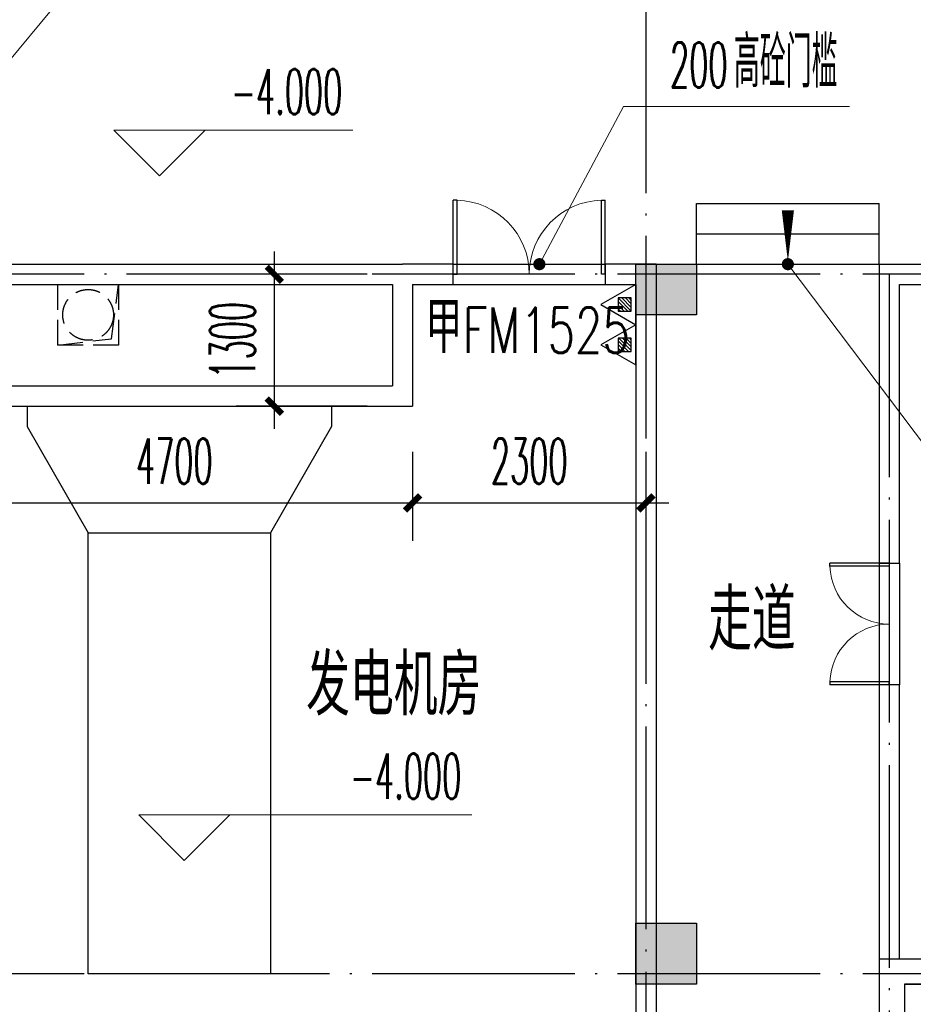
# Model space of a CAD drawing. Extents: x 1779708 to 7299578, y -1121471 to 88434.
# Tile 68 of 256: x 4199142 to 4207954, y -942943 to -933232. Entities that reach past the tile are written whole.
import ezdxf

# ---------------------------------------------------------------- set-up
doc = ezdxf.new("R2010")
doc.units = 0
doc.header["$LTSCALE"] = 1000
doc.header["$MEASUREMENT"] = 0
doc.linetypes.add('DASH', pattern=[0.35, 0.25, -0.1])
doc.linetypes.add('DOTE', pattern=[2.4200000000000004, 2, -0.2, 0.02, -0.2])
doc.layers.get('0').update_dxf_attribs({"linetype": 'CONTINUOUS'})
doc.layers.get('Defpoints').update_dxf_attribs({"linetype": 'CONTINUOUS'})
doc.layers.add('DIM_ELEV', color=3, linetype='CONTINUOUS', lineweight=13)
for name, color, linetype in [('DIM_SYMB', 3, 'CONTINUOUS'), ('DOTE', 1, 'DOTE'), ('EQUIP_灭火器', 7, 'CONTINUOUS'), ('PUB_DIM', 3, 'CONTINUOUS'), ('PUB_TEXT', 7, 'CONTINUOUS'), ('road', 4, 'CONTINUOUS'), ('SPACE', 7, 'CONTINUOUS'), ('STAIR', 2, 'CONTINUOUS'), ('WALL', 255, 'CONTINUOUS'), ('WINDOW', 2, 'CONTINUOUS'), ('WINDOW_TEXT', 7, 'CONTINUOUS'), ('可见线', 6, 'CONTINUOUS'), ('墙柱', 2, 'CONTINUOUS')]:
    doc.layers.add(name, color=color, linetype=linetype)
doc.styles.add('_TCH_DIM', font='SIMPLEX.shx', dxfattribs={"width": 0.7, "bigfont": 'GBCBIG.shx'})
doc.styles.add('_TCH_DIM_T3', font='SIMPLEX.shx', dxfattribs={"width": 0.4941176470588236, "bigfont": 'GBCBIG.shx'})
doc.styles.add('_TCH_SPACE', font='SIMPLEX', dxfattribs={"height": 5, "bigfont": 'GBCBIG'})
doc.styles.add('_TCH_WINDOW', font='SIMPLEX', dxfattribs={"height": 3.5, "bigfont": 'GBCBIG'})
doc.dimstyles.new('_TCH_ARCH&&150', dxfattribs={"dimtxt": 446.25, "dimasz": 150, "dimexe": 375, "dimexo": 450, "dimgap": 189.375, "dimtad": 1, "dimdec": 0, "dimzin": 0, "dimdsep": 46, "dimtxsty": '_TCH_DIM_T3', "dimblk": 'ARCHTICK', "dimcen": 0.09, "dimdle": 225, "dimclrt": 7, "dimazin": 2, "dimtfac": 1, "dimtdec": 0, "dimtix": 1, "dimtmove": 2, "dimatfit": 3, "dimfxl": 250, "dimtolj": 1, "dimtzin": 0, "dimarcsym": 0})

# ---------------------------------------------------------------- blocks, each defined once
blk = doc.blocks.new('$TwtSys$00000545')
h = blk.add_hatch()
h.set_pattern_fill('ANSI31', color=256, scale=200, angle=180, style=0)
h.set_pattern_definition([(225, (199409.2734559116, 63921.48244156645), (17.67766952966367, -17.6776695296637), [])])
h.paths.add_polyline_path([(64.92232553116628, 173.744999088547), (-64.92232553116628, 173.744999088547), (-64.92232553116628, 43.90034802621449), (64.92232553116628, 43.90034802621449)])
for p, q in [((0, 343.6163707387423), (-198.3870041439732, 0)), ((198.3870041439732, 0), (0, 343.6163707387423)), ((-198.3870041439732, 0), (198.3870041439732, 0))]:
    blk.add_line(p, q)
blk.add_lwpolyline([(64.92232553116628, 173.744999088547), (-64.92232553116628, 173.744999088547), (-64.92232553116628, 43.90034802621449), (64.92232553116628, 43.90034802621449)], close=True)
blk = doc.blocks.new('$DorLib2D$00000002')
for p, q in [((-0.5, -5.684341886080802e-17), (-0.5000000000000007, 0.4875)), ((-0.4750000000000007, 0.4875), (-0.5000000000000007, 0.4875)), ((-0.475, -2.842170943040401e-17), (-0.4750000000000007, 0.4875)), ((0.475, -2.842170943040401e-17), (0.4750000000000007, 0.4875)), ((0.4750000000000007, 0.4875), (0.5000000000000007, 0.4875)), ((0.5, -5.684341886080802e-17), (0.5000000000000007, 0.4875)), ((-0.5, -5.684341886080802e-17), (-0.475, -2.842170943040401e-17)), ((0.5, -5.684341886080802e-17), (0.475, -2.842170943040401e-17))]:
    blk.add_line(p, q)
at = {"lineweight": 13}
for centre, start, end in [((-0.4875, -4.263256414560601e-17), 0, 88.53071641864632), ((0.4875, -4.263256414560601e-17), 91.4692835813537, 180)]:
    blk.add_arc(centre, 0.4875, start, end, dxfattribs=at)
blk = doc.blocks.new('_ArchTick')
at = {"color": 0, "linetype": 'ByBlock', "const_width": 0.4}
blk.add_lwpolyline([(-0.5, -0.5), (0.5, 0.5)], dxfattribs=at)
blk = doc.blocks.new('*D6645')
at = {"layer": 'Defpoints', "color": 0, "transparency": 16777216}
for p in [(4201653.349994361, -935743.3157056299), (4203017.098467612, -935743.3157056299), (4203017.098467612, -937043.3157056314)]:
    blk.add_point(p, dxfattribs=at)
at = {"layer": 'PUB_DIM', "color": 0, "lineweight": -2, "transparency": 16777216}
for p, q in [((4201653.349994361, -937268.3157056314), (4201653.349994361, -935518.3157056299)), ((4202567.098467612, -935743.3157056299), (4201278.349994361, -935743.3157056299)), ((4202567.098467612, -937043.3157056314), (4201278.349994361, -937043.3157056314))]:
    blk.add_line(p, q, dxfattribs=at)
at = {"layer": 'PUB_DIM', "color": 0, "lineweight": -2, "transparency": 16777216, "xscale": 150, "yscale": 150, "zscale": 150}
for p, rotation in [((4201653.349994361, -935743.3157056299), 90), ((4201653.349994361, -937043.3157056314), 270)]:
    blk.add_blockref('_ArchTick', p, dxfattribs=dict(at, rotation=rotation))
at = {"layer": 'PUB_DIM', "color": 7, "transparency": 16777216, "insert": (4201240.849994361, -936393.31570563), "char_height": 446.25, "attachment_point": 5, "rotation": 90, "style": '_TCH_DIM_T3'}
blk.add_mtext('\\A1;1300', dxfattribs=at)
blk = doc.blocks.new('*D6648')
at = {"layer": 'Defpoints', "color": 0, "transparency": 16777216}
for p in [(4198317.098467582, -937043.3157056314), (4203017.098467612, -937043.3157056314), (4203017.098467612, -937998.5766301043)]:
    blk.add_point(p, dxfattribs=at)
at = {"layer": 'PUB_DIM', "color": 0, "lineweight": -2, "transparency": 16777216}
for p, q in [((4198317.098467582, -937493.3157056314), (4198317.098467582, -938373.5766301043)), ((4203017.098467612, -937493.3157056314), (4203017.098467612, -938373.5766301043)), ((4198092.098467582, -937998.5766301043), (4203242.098467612, -937998.5766301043))]:
    blk.add_line(p, q, dxfattribs=at)
at = {"layer": 'PUB_DIM', "color": 0, "lineweight": -2, "transparency": 16777216, "xscale": 150, "yscale": 150, "zscale": 150, "rotation": 180}
blk.add_blockref('_ArchTick', (4198317.098467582, -937998.5766301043), dxfattribs=at)
at = {"layer": 'PUB_DIM', "color": 0, "lineweight": -2, "transparency": 16777216, "xscale": 150, "yscale": 150, "zscale": 150}
blk.add_blockref('_ArchTick', (4203017.098467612, -937998.5766301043), dxfattribs=at)
at = {"layer": 'PUB_DIM', "color": 7, "transparency": 16777216, "insert": (4200667.098467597, -937586.0766301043), "char_height": 446.25, "attachment_point": 5, "style": '_TCH_DIM_T3'}
blk.add_mtext('\\A1;4700', dxfattribs=at)
blk = doc.blocks.new('*D6649')
at = {"layer": 'Defpoints', "color": 0, "transparency": 16777216}
for p in [(4203017.098467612, -937043.3157056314), (4205317.098467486, -937043.3157056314), (4205317.098467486, -937998.5766301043)]:
    blk.add_point(p, dxfattribs=at)
at = {"layer": 'PUB_DIM', "color": 0, "lineweight": -2, "transparency": 16777216}
for p, q in [((4203017.098467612, -937493.3157056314), (4203017.098467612, -938373.5766301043)), ((4205317.098467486, -937493.3157056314), (4205317.098467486, -938373.5766301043)), ((4202792.098467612, -937998.5766301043), (4205542.098467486, -937998.5766301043))]:
    blk.add_line(p, q, dxfattribs=at)
at = {"layer": 'PUB_DIM', "color": 0, "lineweight": -2, "transparency": 16777216, "xscale": 150, "yscale": 150, "zscale": 150, "rotation": 180}
blk.add_blockref('_ArchTick', (4203017.098467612, -937998.5766301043), dxfattribs=at)
at = {"layer": 'PUB_DIM', "color": 0, "lineweight": -2, "transparency": 16777216, "xscale": 150, "yscale": 150, "zscale": 150}
blk.add_blockref('_ArchTick', (4205317.098467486, -937998.5766301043), dxfattribs=at)
at = {"layer": 'PUB_DIM', "color": 7, "transparency": 16777216, "insert": (4204167.098467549, -937586.0766301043), "char_height": 446.25, "attachment_point": 5, "style": '_TCH_DIM_T3'}
blk.add_mtext('\\A1;2300', dxfattribs=at)

msp = doc.modelspace()

# ---------------------------------------------------------------- hatches: boundary and pattern name
at = {"layer": '墙柱'}
h = msp.add_hatch(color=256, dxfattribs=at)
h.paths.add_polyline_path([(4196917.098467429, -1041543.315705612), (4197517.098467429, -1041543.315705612), (4197517.098467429, -1040943.315705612), (4196917.098467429, -1040943.315705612)])
h.paths.add_polyline_path([(4197417.098467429, -1028493.315705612), (4197917.098467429, -1028493.315705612), (4197917.098467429, -1028993.315705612), (4197417.098467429, -1028993.315705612)])
h.paths.add_polyline_path([(4196917.098467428, -1023143.315705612), (4197917.098467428, -1023143.315705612), (4197917.098467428, -1022643.315705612), (4196917.098467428, -1022643.315705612)])
h.paths.add_polyline_path([(4213517.098467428, -1009843.315705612), (4214017.098467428, -1009843.315705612), (4214017.098467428, -1010343.315705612), (4213517.098467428, -1010343.315705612)])
h.paths.add_polyline_path([(4209817.098467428, -1015993.315705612), (4210417.098467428, -1015993.315705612), (4210417.098467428, -1016693.315705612), (4209817.098467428, -1016693.315705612)])
h.paths.add_polyline_path([(4213417.098467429, -1048043.315705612), (4214017.098467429, -1048043.315705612), (4214017.098467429, -1047443.315705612), (4213417.098467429, -1047443.315705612)])
h.paths.add_polyline_path([(4209817.098467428, -1029093.315705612), (4210417.098467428, -1029093.315705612), (4210417.098467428, -1028393.315705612), (4209817.098467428, -1028393.315705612)])
h.paths.add_polyline_path([(4209917.098467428, -1009843.315705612), (4210417.098467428, -1009843.315705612), (4210417.098467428, -1010343.315705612), (4209917.098467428, -1010343.315705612)])
h.paths.add_polyline_path([(4196917.098467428, -1016093.315705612), (4197917.098467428, -1016093.315705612), (4197917.098467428, -1016593.315705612), (4196917.098467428, -1016593.315705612)])
h.paths.add_polyline_path([(4205217.098467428, -1048043.315705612), (4205817.098467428, -1048043.315705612), (4205817.098467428, -1047543.315705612), (4205217.098467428, -1047543.315705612)])
h.paths.add_polyline_path([(4209817.098467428, -1023343.315705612), (4210417.098467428, -1023343.315705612), (4210417.098467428, -1022643.315705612), (4209817.098467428, -1022643.315705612)])
h.paths.add_polyline_path([(4213417.098467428, -1034843.315705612), (4214017.098467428, -1034843.315705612), (4214017.098467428, -1034243.315705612), (4213417.098467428, -1034243.315705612)])
h.paths.add_polyline_path([(4205017.098467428, -1034843.315705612), (4205617.098467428, -1034843.315705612), (4205617.098467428, -1034243.315705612), (4205017.098467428, -1034243.315705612)])
h.paths.add_polyline_path([(4196917.098467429, -1034843.315705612), (4197917.098467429, -1034843.315705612), (4197917.098467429, -1034343.315705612), (4196917.098467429, -1034343.315705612)])
h.paths.add_polyline_path([(4213317.098467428, -1041543.315705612), (4214017.098467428, -1041543.315705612), (4214017.098467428, -1040943.315705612), (4213317.098467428, -1040943.315705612)])
h.paths.add_polyline_path([(4205217.098467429, -1041543.315705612), (4205817.098467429, -1041543.315705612), (4205817.098467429, -1040943.315705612), (4205217.098467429, -1040943.315705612)])
h.paths.add_polyline_path([(4213417.098467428, -1019043.315705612), (4214017.098467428, -1019043.315705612), (4214017.098467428, -1019643.315705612), (4213417.098467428, -1019643.315705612)])
h.paths.add_polyline_path([(4196917.098467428, -1009843.315705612), (4197917.098467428, -1009843.315705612), (4197917.098467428, -1010343.315705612), (4196917.098467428, -1010343.315705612)])
h.paths.add_polyline_path([(4196917.098467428, -1048343.315705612), (4197617.098467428, -1048343.315705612), (4197617.098467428, -1047843.315705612), (4196917.098467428, -1047843.315705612)])
h.paths.add_polyline_path([(4196917.098467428, -1051543.315705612), (4197617.098467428, -1051543.315705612), (4197617.098467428, -1051043.315705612), (4196917.098467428, -1051043.315705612)])
h.paths.add_polyline_path([(4204967.098467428, -1051643.315705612), (4205667.098467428, -1051643.315705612), (4205667.098467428, -1051043.315705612), (4204967.098467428, -1051043.315705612)])
h.paths.add_polyline_path([(4213417.098467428, -1051643.315705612), (4214017.098467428, -1051643.315705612), (4214017.098467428, -1051043.315705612), (4213417.098467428, -1051043.315705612)])
h.paths.add_polyline_path([(4213417.098467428, -1060843.315705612), (4214017.098467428, -1060843.315705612), (4214017.098467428, -1060343.315705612), (4213417.098467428, -1060343.315705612)])
h.paths.add_polyline_path([(4204967.098467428, -1060843.315705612), (4205667.098467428, -1060843.315705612), (4205667.098467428, -1060343.315705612), (4204967.098467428, -1060343.315705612)])
h.paths.add_polyline_path([(4196917.098467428, -1060843.315705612), (4197417.098467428, -1060843.315705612), (4197417.098467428, -1060343.315705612), (4196917.098467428, -1060343.315705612)])
h.paths.add_polyline_path([(4196917.098467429, -942143.3157056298), (4197517.098467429, -942143.3157056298), (4197517.098467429, -942743.3157056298), (4196917.098467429, -942743.3157056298)])
h.paths.add_polyline_path([(4197417.098467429, -955193.3157056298), (4197917.098467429, -955193.3157056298), (4197917.098467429, -954693.3157056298), (4197417.098467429, -954693.3157056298)])
h.paths.add_polyline_path([(4196917.098467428, -960543.3157056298), (4197917.098467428, -960543.3157056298), (4197917.098467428, -961043.3157056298), (4196917.098467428, -961043.3157056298)])
h.paths.add_polyline_path([(4213517.098467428, -973843.31570563), (4214017.098467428, -973843.31570563), (4214017.098467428, -973343.31570563), (4213517.098467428, -973343.31570563)])
h.paths.add_polyline_path([(4209817.098467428, -967693.31570563), (4210417.098467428, -967693.31570563), (4210417.098467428, -966993.31570563), (4209817.098467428, -966993.31570563)])
h.paths.add_polyline_path([(4213417.098467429, -935643.3157056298), (4214017.098467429, -935643.3157056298), (4214017.098467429, -936243.3157056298), (4213417.098467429, -936243.3157056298)])
h.paths.add_polyline_path([(4209817.098467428, -954593.3157056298), (4210417.098467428, -954593.3157056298), (4210417.098467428, -955293.3157056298), (4209817.098467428, -955293.3157056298)])
h.paths.add_polyline_path([(4209917.098467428, -973843.31570563), (4210417.098467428, -973843.31570563), (4210417.098467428, -973343.31570563), (4209917.098467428, -973343.31570563)])
h.paths.add_polyline_path([(4196917.098467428, -967593.3157056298), (4197917.098467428, -967593.3157056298), (4197917.098467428, -967093.3157056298), (4196917.098467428, -967093.3157056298)])
h.paths.add_polyline_path([(4205217.098467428, -935643.3157056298), (4205817.098467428, -935643.3157056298), (4205817.098467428, -936143.3157056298), (4205217.098467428, -936143.3157056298)])
h.paths.add_polyline_path([(4209817.098467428, -960343.3157056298), (4210417.098467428, -960343.3157056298), (4210417.098467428, -961043.3157056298), (4209817.098467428, -961043.3157056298)])
h.paths.add_polyline_path([(4213417.098467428, -948843.3157056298), (4214017.098467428, -948843.3157056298), (4214017.098467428, -949443.3157056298), (4213417.098467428, -949443.3157056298)])
h.paths.add_polyline_path([(4205017.098467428, -948843.3157056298), (4205617.098467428, -948843.3157056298), (4205617.098467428, -949443.3157056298), (4205017.098467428, -949443.3157056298)])
h.paths.add_polyline_path([(4196917.098467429, -948843.3157056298), (4197917.098467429, -948843.3157056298), (4197917.098467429, -949343.3157056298), (4196917.098467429, -949343.3157056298)])
h.paths.add_polyline_path([(4213317.098467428, -942143.3157056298), (4214017.098467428, -942143.3157056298), (4214017.098467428, -942743.3157056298), (4213317.098467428, -942743.3157056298)])
h.paths.add_polyline_path([(4205217.098467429, -942143.3157056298), (4205817.098467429, -942143.3157056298), (4205817.098467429, -942743.3157056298), (4205217.098467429, -942743.3157056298)])
h.paths.add_polyline_path([(4213417.098467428, -964643.3157056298), (4214017.098467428, -964643.3157056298), (4214017.098467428, -964043.3157056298), (4213417.098467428, -964043.3157056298)])
h.paths.add_polyline_path([(4196917.098467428, -973843.3157056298), (4197917.098467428, -973843.3157056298), (4197917.098467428, -973343.3157056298), (4196917.098467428, -973343.3157056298)])
h.paths.add_polyline_path([(4196917.098467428, -935343.3157056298), (4197617.098467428, -935343.3157056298), (4197617.098467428, -935843.3157056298), (4196917.098467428, -935843.3157056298)])
h.paths.add_polyline_path([(4196917.098467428, -932143.3157056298), (4197617.098467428, -932143.3157056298), (4197617.098467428, -932643.3157056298), (4196917.098467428, -932643.3157056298)])
h.paths.add_polyline_path([(4204967.098467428, -932043.31570563), (4205667.098467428, -932043.31570563), (4205667.098467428, -932643.31570563), (4204967.098467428, -932643.31570563)])
h.paths.add_polyline_path([(4213417.098467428, -932043.3157056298), (4214017.098467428, -932043.3157056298), (4214017.098467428, -932643.3157056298), (4213417.098467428, -932643.3157056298)])
h.paths.add_polyline_path([(4213417.098467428, -922843.3157056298), (4214017.098467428, -922843.3157056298), (4214017.098467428, -923343.3157056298), (4213417.098467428, -923343.3157056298)])
h.paths.add_polyline_path([(4204967.098467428, -922843.3157056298), (4205667.098467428, -922843.3157056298), (4205667.098467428, -923343.3157056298), (4204967.098467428, -923343.3157056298)])
h.paths.add_polyline_path([(4196917.098467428, -922843.3157056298), (4197417.098467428, -922843.3157056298), (4197417.098467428, -923343.3157056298), (4196917.098467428, -923343.3157056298)])

# ---------------------------------------------------------------- linework, layer by layer
at = {"layer": 'DIM_ELEV'}
for p, q in [((4198617.098467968, -934143.3157055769), (4201238.969524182, -930986.5724065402)), ((4204267.098468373, -935643.3157056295), (4205097.850465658, -934086.8969823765)), ((4205097.850465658, -934086.8969823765), (4207324.229253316, -934086.8969823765)), ((4200521.596093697, -934772.8487064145), (4200071.596093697, -934322.8487064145)), ((4200071.596093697, -934322.8487064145), (4202427.373770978, -934322.8487064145)), ((4200521.596093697, -934772.8487064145), (4200971.596093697, -934322.8487064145)), ((4206717.096394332, -935643.3150028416), (4208094.154841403, -937466.4681194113)), ((4200765.797042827, -941524.3742288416), (4200315.797042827, -941074.3742288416)), ((4200315.797042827, -941074.3742288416), (4203600.950047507, -941074.3742288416)), ((4200765.797042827, -941524.3742288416), (4201215.797042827, -941074.3742288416))]:
    msp.add_line(p, q, dxfattribs=at)
at = {"layer": 'DIM_ELEV', "const_width": 60}
for points in [[(4204252.97205792, -935669.7816181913, 1), (4204281.224878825, -935616.8497930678, 1)], [(4206699.015038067, -935619.3762360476, 1), (4206735.177750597, -935667.2537696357, 1)]]:
    msp.add_lwpolyline(points, format="xyb", close=True, dxfattribs=at)
at = {"layer": 'DIM_SYMB'}
msp.add_lwpolyline([(4206717.096394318, -934353.9109649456, 0, 0, 0), (4206717.096394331, -935563.3150028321, 0, 120, 0), (4206717.096394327, -935113.3150028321, 0, 0, 0)], format="xyseb", dxfattribs=at)
at = {"layer": 'DOTE'}
for p, q in [((4205317.098467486, -920843.31570563), (4205317.098467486, -1062843.31570563)), ((4216717.098467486, -935743.31570563), (4194917.098467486, -935743.31570563)), ((4207717.098467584, -935743.31570563), (4207717.098467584, -951743.31570563)), ((4216717.098467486, -942643.31570563), (4194917.098467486, -942643.31570563))]:
    msp.add_line(p, q, dxfattribs=at)
at = {"layer": 'road'}
for p, q in [((4199217.098467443, -937043.315705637), (4199217.098467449, -937243.3157056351)), ((4202217.098467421, -937043.315705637), (4202217.098467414, -937243.3157056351)), ((4199217.098467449, -937243.3157056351), (4199817.098467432, -938293.3157056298)), ((4202217.098467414, -937243.3157056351), (4201617.098467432, -938293.3157056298))]:
    msp.add_line(p, q, dxfattribs=at)
msp.add_lwpolyline([(4199817.098467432, -938293.3157056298), (4201617.098467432, -938293.3157056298), (4201617.098467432, -942643.31570563), (4199817.098467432, -942643.31570563)], close=True, dxfattribs=at)
at = {"layer": 'STAIR'}
for p, q in [((4205817.096394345, -935043.3150028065), (4207617.096394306, -935043.3150028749)), ((4205817.096394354, -935643.3150028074), (4205817.096394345, -935043.3150028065)), ((4207617.096394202, -935643.3150029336), (4207617.096394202, -935043.3150029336)), ((4205817.096394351, -935343.3150028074), (4207617.09639431, -935343.3150028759)), ((4205817.096394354, -935643.3150028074), (4207617.09639431, -935643.3150028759))]:
    msp.add_line(p, q, dxfattribs=at)
at = {"layer": 'WALL'}
for p, q in [((4197117.098467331, -935643.3157056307), (4202917.098467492, -935643.31570563)), ((4203417.098468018, -935643.3157056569), (4202917.098467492, -935643.31570563)), ((4203417.098468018, -935843.3157055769), (4203417.098468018, -935643.3157056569)), ((4205417.09846749, -935643.3157057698), (4204917.098468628, -935643.3157057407)), ((4204917.098468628, -935643.3157057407), (4204917.098468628, -935843.3157055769)), ((4205417.09846749, -935643.3157057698), (4205417.098467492, -946543.3157056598)), ((4207617.0984676, -935643.3157056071), (4213517.098467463, -935643.3157056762)), ((4207617.0984676, -935643.3157056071), (4207617.098467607, -938593.3157055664)), ((4197117.098467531, -935843.3157056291), (4202817.098467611, -935843.315705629)), ((4202817.098467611, -935843.315705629), (4202817.098467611, -936843.3157056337)), ((4203017.098467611, -935843.3157055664), (4203017.098467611, -937043.3157056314)), ((4203017.098467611, -935843.3157055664), (4203417.098468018, -935843.3157055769)), ((4204917.098468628, -935843.3157055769), (4205217.09846749, -935843.3157055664)), ((4205217.09846749, -935843.3157055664), (4205217.09846749, -946443.3157057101)), ((4207817.098467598, -935843.315705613), (4213517.098467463, -935843.3157056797)), ((4207817.098467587, -938593.3157055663), (4207817.098467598, -935843.315705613)), ((4198117.098467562, -936843.3157056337), (4202817.098467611, -936843.3157056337)), ((4198317.098467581, -937043.3157056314), (4203017.098467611, -937043.3157056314)), ((4207617.098467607, -938593.3157055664), (4207817.098467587, -938593.3157055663)), ((4207817.098467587, -939793.3157055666), (4207617.098467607, -939793.3157055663)), ((4207617.098467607, -939793.3157055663), (4207617.098467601, -942493.3157056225)), ((4207817.098467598, -942493.3157056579), (4207817.098467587, -939793.3157055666)), ((4207617.098467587, -942493.3157056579), (4213517.098467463, -942493.3157056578)), ((4207617.098467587, -942493.3157056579), (4207617.098467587, -951643.3157055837)), ((4207867.098467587, -942743.3157056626), (4213517.098467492, -942743.3157056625)), ((4207867.098467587, -942743.3157056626), (4207867.098467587, -951893.3157057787))]:
    msp.add_line(p, q, dxfattribs=at)
at = {"layer": 'WINDOW'}
for p, q in [((4203417.098468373, -935643.31570563), (4204917.098468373, -935643.31570563)), ((4203417.098468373, -935843.31570563), (4204917.098468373, -935843.31570563)), ((4207617.098467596, -938593.3157056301), (4207617.098467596, -939793.3157056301)), ((4207817.098467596, -938593.3157056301), (4207817.098467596, -939793.3157056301))]:
    msp.add_line(p, q, dxfattribs=at)
at = {"layer": '可见线', "linetype": 'DASH'}
msp.add_lwpolyline([(4199517.098466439, -935843.3157055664), (4200117.098468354, -935843.3157055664), (4200117.098468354, -936443.3157055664), (4199517.098466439, -936443.3157055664)], close=True, dxfattribs=at)
msp.add_lwpolyline([(4199517.098468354, -936443.3157055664), (4200048.419562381, -936378.4471248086), (4200117.098466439, -935843.3157055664)], dxfattribs=at)
at = {"layer": '可见线'}
msp.add_lwpolyline([(4205467.098537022, -963993.3157056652), (4213517.098467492, -963993.3157056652), (4213517.098467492, -942743.3157056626), (4207867.098467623, -942743.3157056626), (4207867.098467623, -951893.3157055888), (4205467.098467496, -951893.3157055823)], close=True, dxfattribs=at)
at = {"layer": '可见线', "linetype": 'DASH'}
msp.add_circle((4199817.098466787, -936143.3157055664), 250, dxfattribs=at)
at = {"layer": '墙柱'}
for points in [[(4205217.098467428, -935643.3157056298), (4205817.098467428, -935643.3157056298), (4205817.098467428, -936143.3157056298), (4205217.098467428, -936143.3157056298)], [(4205217.098467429, -942143.3157056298), (4205817.098467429, -942143.3157056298), (4205817.098467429, -942743.3157056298), (4205217.098467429, -942743.3157056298)]]:
    msp.add_lwpolyline(points, close=True, dxfattribs=at)

# ---------------------------------------------------------------- block references
at = {"layer": 'EQUIP_灭火器', "color": 6, "xscale": -1, "yscale": -1, "rotation": 270}
for p in [(4205217.098467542, -936041.702709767), (4205217.098467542, -936438.4767180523)]:
    msp.add_blockref('$TwtSys$00000545', p, dxfattribs=at)
at = {"layer": 'WINDOW', "xscale": -1500, "yscale": 1500, "zscale": -1500}
msp.add_blockref('$DorLib2D$00000002', (4204167.098468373, -935743.31570563), dxfattribs=at)
at = {"layer": 'WINDOW', "xscale": -1200, "yscale": -1200, "zscale": -1200, "rotation": 270}
msp.add_blockref('$DorLib2D$00000002', (4207717.098467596, -939193.3157056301), dxfattribs=at)

# ---------------------------------------------------------------- texts
at = {"layer": 'PUB_TEXT', "color": 7, "style": '_TCH_DIM'}
for s, height, width, p in [('高砼门槛', 506.3829787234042, 0.7, (4206185.426061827, -933901.4714504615)), ('200', 446.25, 0.4941176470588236, (4205555.426061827, -933901.4714504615)), ('-4.000', 446.25, 0.4941176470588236, (4201227.373770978, -934165.3487064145)), ('-4.000', 446.25, 0.4941176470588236, (4202400.950047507, -940916.8742288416))]:
    msp.add_text(s, height=height, dxfattribs=dict(at, width=width)).set_placement(p)
at = {"layer": 'SPACE', "style": '_TCH_SPACE'}
for s, p in [('走道', (4205930.600899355, -939451.4817168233)), ('发电机房', (4201966.9443216, -940094.1119954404))]:
    msp.add_text(s, height=600, dxfattribs=at).set_placement(p)
at = {"layer": 'WINDOW_TEXT', "style": '_TCH_WINDOW'}
msp.add_text('甲', height=506.3829787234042, dxfattribs=at).set_placement((4203142.789957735, -936518.31570563))
at = {"layer": 'WINDOW_TEXT', "style": '_TCH_WINDOW', "width": 0.7058823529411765}
msp.add_text('FM1525', height=446.25, dxfattribs=at).set_placement((4203511.406979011, -936518.31570563))

# ---------------------------------------------------------------- dimensions: what is measured, and where the dimension line sits
at = {"layer": 'PUB_DIM'}
for p1, p2, distance, picture, middle in [((4203017.098467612, -937043.3157056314), (4203017.098467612, -935743.3157056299), 1363.7484732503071, '*D6645', (4201240.849994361, -936393.31570563)), ((4198317.098467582, -937043.3157056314), (4203017.098467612, -937043.3157056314), -955.2609244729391, '*D6648', (4200667.098467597, -937586.0766301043)), ((4203017.098467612, -937043.3157056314), (4205317.098467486, -937043.3157056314), -955.2609244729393, '*D6649', (4204167.098467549, -937586.0766301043))]:
    dim = msp.add_aligned_dim(p1=p1, p2=p2, distance=distance, dimstyle='_TCH_ARCH&&150', dxfattribs=at)
    dim.commit()
    dim.dimension.update_dxf_attribs({"geometry": picture, "text_midpoint": middle})

doc.saveas('drawing.dxf')
